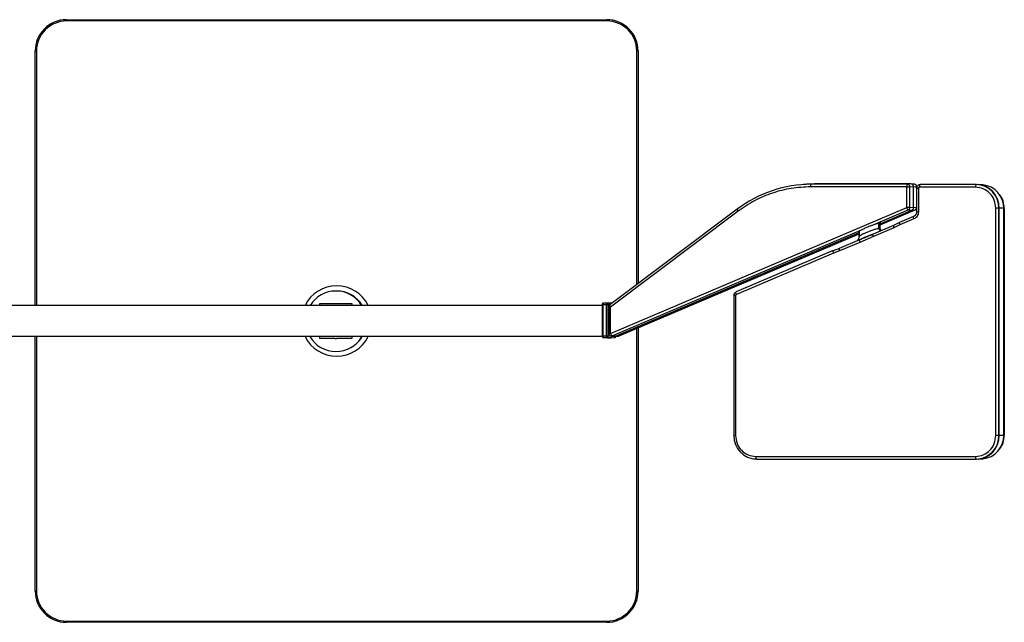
# Model space of a CAD drawing. Header units: millimetres. Extents: x 1012 to 2213, y 714 to 2692.
# Tile 3 of 8: x 1835 to 2213, y 714 to 945. Entities that reach past the tile are written whole.
import ezdxf

# ---------------------------------------------------------------- set-up
doc = ezdxf.new("R2010")
doc.units = ezdxf.units.MM
doc.header["$LTSCALE"] = 20

msp = doc.modelspace()

# ---------------------------------------------------------------- linework, layer by layer
at = {"color": 7, "linetype": 'Continuous', "lineweight": 25}
for p, q in [((1853.28, 944.72), (2060.28, 944.72)), ((1853.28, 944.72), (1853.28, 944.22)), ((2060.28, 944.22), (1853.28, 944.22)), ((2060.28, 944.72), (2060.28, 944.22)), ((1841.28, 932.72), (1841.78, 932.72)), ((1841.28, 835.22), (1841.28, 932.72)), ((1841.78, 932.72), (1841.78, 835.22)), ((2071.78, 843.16), (2071.78, 932.72)), ((2072.28, 932.72), (2071.78, 932.72)), ((2072.28, 932.72), (2072.28, 843.54)), ((2136.78, 881.63), (2135.48, 881.54)), ((2139.92, 881.74), (2136.78, 881.63)), ((2175.18, 880.65), (2138.37, 880.65)), ((2139.92, 881.74), (2138.62, 881.65)), ((2175.44, 881.65), (2138.62, 881.65)), ((2176.82, 881.74), (2139.92, 881.74)), ((2175.18, 880.65), (2176.4, 880.65)), ((2175.18, 872.7), (2175.18, 880.65)), ((2176.82, 881.74), (2175.44, 881.65)), ((2176.4, 880.65), (2177.78, 880.74)), ((2176.4, 872.7), (2176.4, 880.65)), ((2178.1, 881.65), (2176.89, 881.73)), ((2177.78, 872.64), (2177.78, 880.74)), ((2177.78, 880.74), (2179, 880.65)), ((2178.92, 879.99), (2178.92, 871.11)), ((2179, 879.99), (2179, 880.65)), ((2179, 880.65), (2179.03, 880.65)), ((2179.03, 880.51), (2179.03, 880.65)), ((2179.66, 879.99), (2179.66, 871.11)), ((2180.18, 881.44), (2179.97, 881.4)), ((2201.57, 880.49), (2180.14, 880.49)), ((2180.3, 881.49), (2180.16, 881.47)), ((2180.39, 881.49), (2180.18, 881.44)), ((2180.39, 881.49), (2180.51, 881.51)), ((2201.82, 881.49), (2180.39, 881.49)), ((2201.96, 881.51), (2180.51, 881.51)), ((2201.96, 881.51), (2201.82, 881.49)), ((2204.33, 881.36), (2202.52, 881.49)), ((2110.26, 872.11), (2061.41, 835.37)), ((2061.76, 824.45), (2175.18, 872.7)), ((2110.28, 872.12), (2110.26, 872.11)), ((2161.45, 865.67), (2175.8, 871.78)), ((2165.01, 866.08), (2178.42, 871.78)), ((2165.01, 866.08), (2178.4, 871.78)), ((2165.31, 866.66), (2177.19, 871.72)), ((2176.4, 872.7), (2175.18, 872.7)), ((2175.8, 871.78), (2177.19, 871.72)), ((2177.78, 872.64), (2176.4, 872.7)), ((2177.19, 871.72), (2178.4, 871.78)), ((2178.92, 872.7), (2177.78, 872.64)), ((2178.4, 871.78), (2178.42, 871.78)), ((2209.28, 785.31), (2209.28, 872.51)), ((2210.49, 872.51), (2209.28, 872.51)), ((2210.49, 785.31), (2210.49, 872.51)), ((2210.65, 872.51), (2210.49, 872.51)), ((2210.65, 785.31), (2210.65, 872.51)), ((2212.35, 872.51), (2210.65, 872.51)), ((2212.35, 785.31), (2212.35, 872.51)), ((2212.36, 872.51), (2212.35, 872.51)), ((2212.36, 785.31), (2212.36, 872.51)), ((2212.58, 872.41), (2212.36, 872.41)), ((2212.58, 872.41), (2212.58, 785.41)), ((2110.6, 871.31), (2061.76, 834.57)), ((2177.73, 869.25), (2172.39, 866.98)), ((2177.87, 868.33), (2172.56, 866.07)), ((2062.38, 823.52), (2158.49, 864.41)), ((2170.16, 865.86), (2162.29, 862.51)), ((2170.29, 864.94), (2162.42, 861.59)), ((2164.42, 866.63), (2164.42, 864.89)), ((2164.53, 864.95), (2164.42, 864.89)), ((2164.53, 864.95), (2164.53, 866.63)), ((2164.53, 864.95), (2164.78, 864.99)), ((2164.78, 864.99), (2164.78, 866.69)), ((2164.78, 864.99), (2164.98, 864.97)), ((2164.98, 864.97), (2164.98, 866.73)), ((2164.98, 864.97), (2165.01, 864.92)), ((2165.01, 864.92), (2165.01, 866.73)), ((2172.44, 867), (2170.1, 865.83)), ((2172.56, 866.07), (2170.29, 864.94)), ((2063.59, 823.39), (2157.01, 863.13)), ((2064.98, 823.52), (2157.01, 862.68)), ((2065, 823.53), (2157.01, 862.67)), ((2157.08, 860.29), (2149.34, 857)), ((2157, 860.25), (2157.09, 860.3)), ((2157.01, 863.59), (2157.01, 861.64)), ((2157.01, 861.67), (2157.01, 863.59)), ((2157.89, 860.67), (2157.03, 860.22)), ((2162.42, 861.59), (2157.21, 859.37)), ((2161.42, 862.17), (2162.09, 862.44)), ((2162.24, 862.43), (2161.5, 862.2)), ((2149.4, 857.03), (2146.99, 856.17)), ((2157.21, 859.37), (2149.48, 856.08)), ((2147.04, 856.19), (2109.8, 840.35)), ((2147.1, 855.24), (2109.93, 839.43)), ((2149.48, 856.08), (2147.1, 855.24)), ((2108.89, 838.96), (2108.89, 785.31)), ((2109.63, 838.96), (2109.63, 785.31)), ((2058.52, 835.22), (1686.65, 835.22)), ((1962.74, 835.82), (1950.24, 835.82)), ((1950.24, 835.82), (1950.24, 835.22)), ((1962.74, 835.22), (1962.74, 835.82)), ((2058.52, 835.56), (2058.52, 823.39)), ((2058.52, 835.56), (2058.89, 835.56)), ((2058.89, 835.56), (2060.02, 835.56)), ((2058.89, 823.39), (2058.89, 835.56)), ((2060.5, 836.12), (2059, 836.06)), ((2059.01, 836.06), (2059, 836.06)), ((2060.52, 836.12), (2059.01, 836.06)), ((2060.15, 836.06), (2059.01, 836.06)), ((2060.02, 835.56), (2060.63, 835.56)), ((2060.02, 835.56), (2060.02, 823.39)), ((2060.15, 836.06), (2061.78, 836.12)), ((2061.78, 836.12), (2060.52, 836.12)), ((2060.63, 835.56), (2061.73, 835.6)), ((2060.63, 835.56), (2060.63, 823.39)), ((2061.02, 834.57), (2061.02, 824.45)), ((2061.76, 834.57), (2061.02, 834.57)), ((2061.76, 824.45), (2061.76, 834.57)), ((2062.38, 836.1), (2061.8, 836.12)), ((2071.78, 725.72), (2071.78, 826.41)), ((2072.28, 826.62), (2072.28, 725.72)), ((2058.53, 823.22), (1686.65, 823.22)), ((1841.28, 725.72), (1841.28, 823.22)), ((1841.78, 823.22), (1841.78, 725.72)), ((1950.24, 823.22), (1950.24, 822.62)), ((1950.24, 822.62), (1956.09, 822.62)), ((1956.09, 822.62), (1956.49, 822.22)), ((1956.49, 822.22), (1956.89, 822.62)), ((1956.89, 822.62), (1962.74, 822.62)), ((1962.74, 822.62), (1962.74, 823.22)), ((2058.89, 823.39), (2058.52, 823.39)), ((2058.53, 823.29), (2058.53, 823.22)), ((2060.02, 823.39), (2058.89, 823.39)), ((2059, 822.89), (2060.5, 822.82)), ((2059.01, 822.89), (2059, 822.89)), ((2059.01, 822.89), (2060.15, 822.89)), ((2059.01, 822.89), (2060.52, 822.82)), ((2060.63, 823.39), (2060.02, 823.39)), ((2061.78, 822.82), (2060.15, 822.89)), ((2060.52, 822.82), (2061.78, 822.82)), ((2062.26, 823.32), (2060.63, 823.39)), ((2061.02, 824.45), (2061.76, 824.45)), ((2061.8, 822.82), (2063.3, 822.89)), ((2061.91, 823.45), (2063.13, 823.32)), ((2062.26, 823.41), (2062.26, 823.32)), ((2062.86, 823.35), (2062.26, 823.32)), ((2063.59, 823.39), (2062.38, 823.52)), ((2063.31, 823.32), (2064.7, 823.45)), ((2064.98, 823.52), (2063.59, 823.39)), ((2064.98, 823.52), (2065, 823.53)), ((2108.89, 785.31), (2109.63, 785.31)), ((2210.49, 785.31), (2209.28, 785.31)), ((2210.65, 785.31), (2210.49, 785.31)), ((2212.35, 785.31), (2210.65, 785.31)), ((2212.36, 785.31), (2212.35, 785.31)), ((2212.36, 785.41), (2212.58, 785.41)), ((2117.34, 777.32), (2201.57, 777.32)), ((2116.46, 776.4), (2116.6, 776.38)), ((2116.6, 776.38), (2117.73, 776.31)), ((2117.59, 776.32), (2201.82, 776.32)), ((2117.73, 776.31), (2117.59, 776.32)), ((2117.73, 776.31), (2201.96, 776.31)), ((2201.96, 776.31), (2201.82, 776.32)), ((2202.52, 776.32), (2204.33, 776.45)), ((1841.78, 725.72), (1841.28, 725.72)), ((2071.78, 725.72), (2072.28, 725.72)), ((1853.28, 714.22), (2060.28, 714.22)), ((1853.28, 714.22), (1853.28, 713.72)), ((2060.28, 713.72), (1853.28, 713.72)), ((2060.28, 714.22), (2060.28, 713.72))]:
    msp.add_line(p, q, dxfattribs=at)
at = {"color": 7, "linetype": 'Continuous', "lineweight": 25, "flags": 128}
for points in [[(2110.26, 872.11), (2110.25, 872.1), (2110.23, 872.05), (2110.24, 871.97), (2110.27, 871.87), (2110.33, 871.75), (2110.4, 871.61), (2110.49, 871.46), (2110.6, 871.31)], [(2157.09, 860.3), (2157.05, 860.28), (2157.03, 860.22), (2157.02, 860.13), (2157.03, 860.02), (2157.05, 859.88), (2157.09, 859.72), (2157.14, 859.55), (2157.21, 859.37)], [(2162.42, 861.59), (2162.35, 861.77), (2162.3, 861.94), (2162.26, 862.09), (2162.24, 862.23), (2162.23, 862.35), (2162.24, 862.44), (2162.26, 862.49), (2162.29, 862.51)], [(2061.76, 834.57), (2061.65, 834.73), (2061.56, 834.88), (2061.49, 835.01), (2061.43, 835.14), (2061.4, 835.24), (2061.39, 835.31), (2061.41, 835.36), (2061.41, 835.37)], [(2064.98, 823.52), (2064.75, 823.46), (2064.7, 823.45)], [(2201.82, 776.32), (2203.51, 776.5), (2204.28, 776.69)]]:
    msp.add_lwpolyline(points, dxfattribs=at)
at = {"color": 7, "linetype": 'Continuous', "lineweight": 25}
for centre, radius, start, end in [((1853.28, 932.72), 12, 90, 180), ((1853.28, 932.72), 11.5, 90, 180), ((2060.28, 932.72), 12, 0, 90), ((2060.28, 932.72), 11.5, 0, 90), ((2138.7, 834.52), 47.12, 90.0967, 127.0873), ((2139.57, 880.88), 1.22, 140.6858, 190.774), ((2176.38, 880.88), 1.22, 140.6858, 190.774), ((2175.41, 880.66), 0.987, 359.223, 88.7911), ((2178.02, 880.67), 0.982, 358.9058, 85.1114), ((2202.8, 880.71), 1.25, 141.7242, 190.2099), ((2201.66, 872.66), 8.83, 359.0242, 88.9898), ((2201.8, 872.66), 8.85, 359.0242, 88.9898), ((2203.6, 872.65), 8.75, 359.0694, 85.216), ((2204.13, 872.43), 8.45, 359.8629, 39.0207), ((2176.8, 873.12), 1.67, 194.4429, 233.3532), ((2175.4, 872.7), 1, 293.8276, 0.3373), ((2178.01, 872.68), 0.982, 293.2694, 337.5283), ((2154.53, 861.66), 2.48, 317.4369, 0.1117), ((1956.78, 829.22), 13.5, 90, 153.6122), ((1956.78, 829.22), 13.5, 26.3878, 90), ((1956.49, 829.12), 11.6, 31.7263, 148.2737), ((1956.78, 829.22), 11.5, 31.449, 90), ((2059.48, 835.68), 0.602, 140.2599, 191.0082), ((2060.61, 835.68), 0.602, 140.2599, 191.0082), ((2060.14, 835.57), 0.493, 359.1386, 88.8755), ((1956.78, 829.22), 13.5, 206.3878, 333.6122), ((1956.49, 829.12), 11.6, 210.572, 329.428), ((1956.78, 829.22), 11.5, 307.2357, 328.551), ((2059.48, 823.27), 0.602, 168.9918, 219.7401), ((2060.61, 823.27), 0.602, 168.9918, 219.7401), ((2060.14, 823.38), 0.493, 271.1245, 0.8614), ((2063.38, 824.86), 1.67, 194.4429, 233.3532), ((2062.01, 824.39), 0.946, 263.6614, 292.9495), ((2063.27, 823.38), 0.491, 273.2387, 358.2592), ((2117.75, 785.16), 8.83, 179.0242, 268.9898), ((2201.8, 785.15), 8.85, 271.0102, 0.9758), ((2201.54, 785.22), 8.95, 287.8006, 0.5582), ((2203.6, 785.16), 8.75, 274.784, 0.9306), ((2204.13, 785.39), 8.45, 320.9793, 0.1371), ((2118.58, 777.1), 1.25, 169.7901, 218.2758), ((2202.8, 777.1), 1.25, 169.7901, 218.2758), ((1853.28, 725.72), 12, 180, 270), ((1853.28, 725.72), 11.5, 180, 270), ((2060.28, 725.72), 11.5, 270, 0), ((2060.28, 725.72), 12, 270, 0)]:
    msp.add_arc(centre, radius, start, end, dxfattribs=at)
for centre, major_axis, ratio, start_param, end_param in [((2176.82, 880.74), (0, 1), 0.965925, 4.716936, 6.287428), ((2180.52, 880.01), (-0.07, 1.5), 0.968058, 6.239366, 6.388317), ((2176.82, 872.64), (0, 1), 0.966006, 3.528649, 4.709334), ((2161.01, 864.96), (4.3, 1.71), 0.107794, 2.154315, 3.475127), ((2161.01, 864.96), (4.3, 1.71), 0.107794, 6.267467, 7.70844), ((2161.01, 864.93), (4.3, 1.74), 0.075809, 5.876182, 6.27962), ((2061.78, 835.62), (0.001, 0.5), 0.965926, 5.37025, 6.284713), ((2061.78, 823.32), (-0.001, 0.5), 0.965926, 3.140065, 4.710752), ((2063.23, 824.32), (0.01, 1), 0.965743, 3.04431, 3.537792)]:
    msp.add_ellipse(centre, major_axis=major_axis, ratio=ratio, start_param=start_param, end_param=end_param, dxfattribs=at)
for points in [[(2138.37, 880.65), (2135.89, 880.53), (2130.95, 880.3), (2123.72, 878.42), (2116.8, 875.54), (2112.67, 872.72), (2110.6, 871.31)], [(2180.14, 880.49), (2180.15, 880.62), (2180.15, 880.87), (2180.21, 881.2), (2180.29, 881.43), (2180.36, 881.47), (2180.39, 881.49)], [(2209.28, 872.51), (2209.16, 873.55), (2208.93, 875.64), (2207.15, 878.28), (2204.6, 880.13), (2202.58, 880.37), (2201.57, 880.49)], [(2109.63, 785.31), (2109.75, 784.26), (2109.98, 782.17), (2111.76, 779.53), (2114.31, 777.68), (2116.33, 777.44), (2117.34, 777.32)], [(2201.57, 777.32), (2202.58, 777.44), (2204.6, 777.68), (2207.15, 779.53), (2208.93, 782.17), (2209.16, 784.26), (2209.28, 785.31)]]:
    msp.add_open_spline(points, degree=3, dxfattribs=at)
for points, knots in [([(2179.02, 880.65), (2179.02, 880.68), (2179.04, 880.82), (2178.94, 881.1), (2178.72, 881.41), (2178.4, 881.6), (2178.18, 881.63), (2178.08, 881.64)], [0, 0, 0, 0, 0.0568011, 0.2927336, 0.5543551, 0.8011076, 1, 1, 1, 1]), ([(2178.96, 879.99), (2178.95, 879.99), (2178.92, 879.99), (2178.93, 879.99), (2178.94, 879.99)], [0, 0, 0, 0, 0.3589774, 1, 1, 1, 1]), ([(2180.06, 881.45), (2179.9, 881.39), (2179.57, 881.28), (2179.2, 880.91), (2178.97, 880.47), (2178.96, 880.15), (2178.95, 879.99)], [0, 0, 0, 0, 0.255617, 0.509167, 0.758108, 1, 1, 1, 1]), ([(2179.66, 879.99), (2179.54, 879.99), (2179.3, 879.99), (2179.05, 879.99), (2178.99, 879.99), (2178.96, 879.99)], [0, 0, 0, 0, 0.360853, 0.721706, 1, 1, 1, 1]), ([(2179.66, 879.99), (2179.67, 880.05), (2179.68, 880.18), (2179.79, 880.35), (2179.95, 880.46), (2180.08, 880.48), (2180.14, 880.49)], [0, 0, 0, 0, 0.250059, 0.499984, 0.749897, 1, 1, 1, 1]), ([(2178.42, 871.79), (2178.45, 871.8), (2178.6, 871.85), (2178.79, 872.02), (2178.88, 872.21), (2178.92, 872.29)], [0, 0, 0, 0, 0.149832, 0.641376, 1, 1, 1, 1]), ([(2177.68, 869.17), (2177.68, 869.11), (2177.67, 868.99), (2177.74, 868.69), (2177.82, 868.45), (2177.87, 868.33)], [0, 0, 0, 0, 0.326545, 0.663273, 1, 1, 1, 1]), ([(2178.95, 871.12), (2178.93, 870.91), (2178.9, 870.49), (2178.62, 869.92), (2178.22, 869.45), (2177.86, 869.26), (2177.68, 869.17)], [0, 0, 0, 0, 0.251439, 0.501945, 0.751487, 1, 1, 1, 1]), ([(2177.75, 869.26), (2177.72, 869.25), (2177.68, 869.24), (2177.68, 869.17), (2177.68, 869.17)], [0, 0, 0, 0, 0.970648, 1, 1, 1, 1]), ([(2179.66, 871.11), (2179.64, 870.81), (2179.59, 870.22), (2179.2, 869.41), (2178.63, 868.74), (2178.12, 868.47), (2177.87, 868.33)], [0, 0, 0, 0, 0.250405, 0.500502, 0.750359, 1, 1, 1, 1]), ([(2178.94, 871.11), (2178.93, 871.11), (2178.92, 871.11), (2178.95, 871.11), (2178.96, 871.11)], [0, 0, 0, 0, 0.636213, 1, 1, 1, 1]), ([(2178.96, 871.11), (2178.99, 871.11), (2179.05, 871.11), (2179.3, 871.11), (2179.54, 871.11), (2179.66, 871.11)], [0, 0, 0, 0, 0.277037, 0.638518, 1, 1, 1, 1]), ([(2157.01, 861.67), (2157.06, 861.73), (2157.15, 861.86), (2157.73, 862.24), (2158.59, 862.7), (2159.7, 863.21), (2160.98, 863.72), (2162.3, 864.18), (2163.56, 864.59), (2164.13, 864.79), (2164.42, 864.89)], [0, 0, 0, 0, 0.11332, 0.229715, 0.349935, 0.473986, 0.601576, 0.732285, 0.865465, 1, 1, 1, 1]), ([(2161.45, 865.67), (2160.93, 865.49), (2159.85, 865.11), (2158.95, 864.65), (2158.49, 864.41)], [0, 0, 0, 0, 0.482606, 1, 1, 1, 1]), ([(2164.42, 864.89), (2164.43, 864.81), (2164.46, 864.63), (2164.56, 864.37), (2164.72, 864.11), (2164.93, 863.91), (2165.11, 863.79), (2165.22, 863.77), (2165.23, 863.77)], [0, 0, 0, 0, 0.169469, 0.354848, 0.552726, 0.757722, 0.96316, 1, 1, 1, 1]), ([(2165.35, 863.81), (2165.33, 863.82), (2165.23, 863.84), (2165.05, 863.95), (2164.83, 864.14), (2164.66, 864.38), (2164.55, 864.66), (2164.54, 864.85), (2164.53, 864.95)], [0, 0, 0, 0, 0.031937, 0.22555, 0.419162, 0.612775, 0.806387, 1, 1, 1, 1]), ([(2165.51, 863.88), (2165.43, 863.92), (2165.26, 864), (2165.04, 864.2), (2164.88, 864.46), (2164.79, 864.73), (2164.78, 864.91), (2164.78, 864.99)], [0, 0, 0, 0, 0.178969, 0.409784, 0.623523, 0.820238, 1, 1, 1, 1]), ([(2165.59, 863.92), (2165.56, 863.93), (2165.44, 863.99), (2165.27, 864.16), (2165.1, 864.4), (2165, 864.67), (2164.99, 864.87), (2164.98, 864.97)], [0, 0, 0, 0, 0.091836, 0.318877, 0.545918, 0.772959, 1, 1, 1, 1]), ([(2170.15, 865.85), (2170.13, 865.84), (2170.08, 865.81), (2170.08, 865.65), (2170.11, 865.45), (2170.19, 865.2), (2170.26, 865.03), (2170.29, 864.94)], [0, 0, 0, 0, 0.224816, 0.424427, 0.642348, 0.803856, 1, 1, 1, 1]), ([(2172.41, 866.99), (2172.39, 866.98), (2172.35, 866.95), (2172.34, 866.82), (2172.36, 866.65), (2172.41, 866.49), (2172.47, 866.29), (2172.53, 866.15), (2172.56, 866.07)], [0, 0, 0, 0, 0.193354, 0.424005, 0.553903, 0.693206, 0.841907, 1, 1, 1, 1]), ([(2156.84, 860.76), (2156.8, 860.64), (2156.72, 860.4), (2156.84, 860.3), (2157.12, 860.33), (2157.91, 860.69), (2159.01, 861.17), (2160.2, 861.68), (2160.95, 861.99), (2161.36, 862.15), (2161.42, 862.17)], [0, 0, 0, 0, 0.139153, 0.262491, 0.371386, 0.518761, 0.72101, 0.843023, 0.978104, 1, 1, 1, 1]), ([(2162.3, 862.52), (2161.39, 862.17), (2159.57, 861.48), (2157.92, 860.69), (2157.09, 860.3)], [0, 0, 0, 0, 0.500368, 1, 1, 1, 1]), ([(2149.39, 857.02), (2149.37, 857.01), (2149.32, 856.98), (2149.31, 856.85), (2149.32, 856.68), (2149.35, 856.51), (2149.4, 856.31), (2149.45, 856.16), (2149.48, 856.08)], [0, 0, 0, 0, 0.1933543, 0.4240052, 0.5539033, 0.693206, 0.8419072, 1, 1, 1, 1]), ([(2147.01, 856.18), (2146.99, 856.16), (2146.94, 856.14), (2146.92, 855.97), (2146.95, 855.76), (2147.01, 855.51), (2147.07, 855.34), (2147.1, 855.24)], [0, 0, 0, 0, 0.224816, 0.424427, 0.642348, 0.803856, 1, 1, 1, 1]), ([(2108.93, 838.96), (2108.92, 838.96), (2108.89, 838.96), (2108.9, 838.96), (2108.91, 838.96)], [0, 0, 0, 0, 0.355413, 1, 1, 1, 1]), ([(2109.76, 840.27), (2109.63, 840.2), (2109.39, 840.07), (2109.12, 839.75), (2108.95, 839.37), (2108.93, 839.09), (2108.92, 838.95)], [0, 0, 0, 0, 0.252289, 0.503039, 0.752246, 1, 1, 1, 1]), ([(2109.63, 838.96), (2109.51, 838.96), (2109.27, 838.96), (2109.02, 838.96), (2108.96, 838.96), (2108.93, 838.96)], [0, 0, 0, 0, 0.360395, 0.72079, 1, 1, 1, 1]), ([(2109.63, 838.96), (2109.63, 839.01), (2109.64, 839.11), (2109.71, 839.24), (2109.8, 839.36), (2109.89, 839.4), (2109.93, 839.43)], [0, 0, 0, 0, 0.2508523, 0.5000855, 0.7508855, 1, 1, 1, 1]), ([(2109.93, 839.43), (2109.89, 839.54), (2109.8, 839.78), (2109.73, 840.09), (2109.74, 840.21), (2109.75, 840.26)], [0, 0, 0, 0, 0.336817, 0.673634, 1, 1, 1, 1]), ([(2109.75, 840.26), (2109.75, 840.27), (2109.75, 840.34), (2109.78, 840.34), (2109.81, 840.35)], [0, 0, 0, 0, 0.0300956, 1, 1, 1, 1]), ([(2059, 836.06), (2058.97, 836.06), (2058.91, 836.05), (2058.79, 836.02), (2058.67, 835.93), (2058.56, 835.79), (2058.51, 835.66), (2058.52, 835.58), (2058.52, 835.56)], [0, 0, 0, 0, 0.09303, 0.260689, 0.463039, 0.690246, 0.931251, 1, 1, 1, 1]), ([(2061.42, 835.36), (2061.39, 835.34), (2061.25, 835.25), (2061.09, 835), (2061.01, 834.73), (2061.02, 834.59), (2061.02, 834.57)], [0, 0, 0, 0, 0.1113147, 0.5391044, 0.9467474, 1, 1, 1, 1]), ([(2058.52, 823.39), (2058.52, 823.38), (2058.51, 823.32), (2058.55, 823.19), (2058.65, 823.03), (2058.78, 822.94), (2058.9, 822.9), (2058.97, 822.89), (2059, 822.89), (2059.01, 822.89)], [0, 0, 0, 0, 0.018327, 0.256672, 0.50354, 0.732644, 0.876311, 0.96886, 1, 1, 1, 1]), ([(2061.03, 824.45), (2061.02, 824.42), (2061.01, 824.28), (2061.1, 824.01), (2061.3, 823.71), (2061.6, 823.51), (2061.82, 823.48), (2061.91, 823.47)], [0, 0, 0, 0, 0.054458, 0.299736, 0.545832, 0.811105, 1, 1, 1, 1]), ([(2063.3, 822.89), (2063.32, 822.89), (2063.39, 822.89), (2063.5, 822.93), (2063.63, 823.02), (2063.73, 823.16), (2063.79, 823.29), (2063.78, 823.37), (2063.77, 823.39)], [0, 0, 0, 0, 0.092261, 0.260117, 0.462707, 0.690181, 0.931472, 1, 1, 1, 1]), ([(2064.7, 823.46), (2064.78, 823.47), (2064.88, 823.47), (2064.97, 823.52), (2064.99, 823.53)], [0, 0, 0, 0, 0.7557, 1, 1, 1, 1])]:
    msp.add_open_spline(points, degree=3, knots=knots, dxfattribs=at)

doc.saveas('drawing.dxf')
